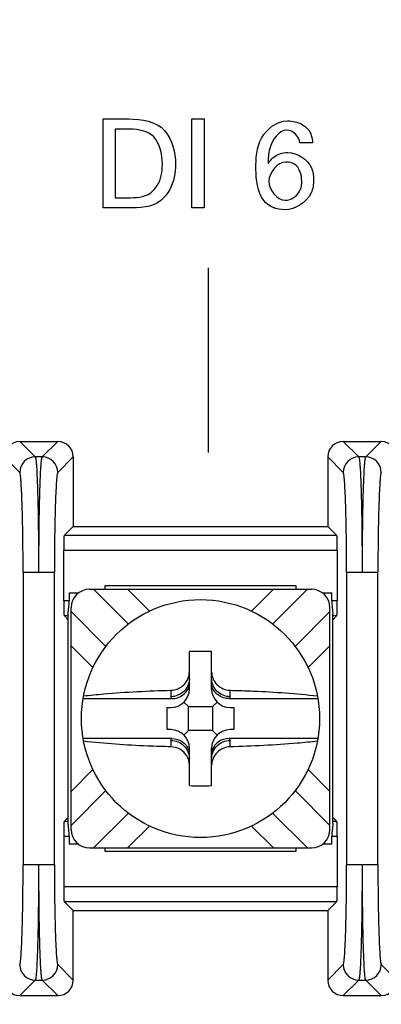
# Model space of a CAD drawing. Header units: inches. Extents: x 0 to 34, y 0 to 22.
# Tile 11 of 55: x 15.622 to 15.866, y 14.859 to 15.525. Entities that reach past the tile are written whole.
import ezdxf

# ---------------------------------------------------------------- set-up
doc = ezdxf.new("R2010")
doc.units = ezdxf.units.IN
doc.header["$LTSCALE"] = 1.87
doc.header["$MEASUREMENT"] = 0
doc.layers.get('0').update_dxf_attribs({"linetype": 'CONTINUOUS'})
doc.layers.add('DIMENSIONS', color=7, linetype='CONTINUOUS')
doc.styles.get("Standard").update_dxf_attribs({"font": 'txt', "width": 0.8})
doc.dimstyles.new('DIMSTYLE_1', dxfattribs={"dimtxt": 0.125, "dimasz": 0.18, "dimexe": 0.125, "dimexo": 0.0625, "dimgap": 0.09, "dimtad": 0, "dimtih": 1, "dimtoh": 1, "dimlfac": 2, "dimzin": 4, "dimdsep": 46, "dimtxsty": 'STANDARD', "dimblk": '_FILLED', "dimblk1": '_FILLED', "dimblk2": '_FILLED', "dimcen": 0.09, "dimadec": 0, "dimazin": 0, "dimtfac": 1, "dimtofl": 0, "dimtmove": 0, "dimatfit": 3, "dimldrblk": '_FILLED', "dimfxl": 1, "dimtolj": 1, "dimtzin": 4, "dimarcsym": 0})

# ---------------------------------------------------------------- blocks, each defined once
blk = doc.blocks.new('*D0')
at = {"layer": 'DIMENSIONS', "color": 2, "linetype": 'CONTINUOUS'}
blk.add_line((14.15042, 15.05213), (12.19139, 15.05213), dxfattribs=at)
at = {"layer": 'DIMENSIONS', "color": 2, "linetype": 'CONTINUOUS', "insert": (12.12889, 15.11463), "char_height": 0.125, "width": 1.725, "attachment_point": 3, "line_spacing_factor": 0.9}
blk.add_mtext('3X 120.00{\\Ftxt.shx;\\W1.000000;\\H0.125000; }[4.724]', dxfattribs=at)
blk = doc.blocks.new('_FILLED')
at = {"color": 0, "linetype": 'BYBLOCK'}
blk.add_solid([(0, 0), (-1, 0.1736), (-1, -0.1736)], dxfattribs=at)
blk = doc.blocks.new('*D9')
at = {"layer": 'DIMENSIONS', "color": 2, "linetype": 'CONTINUOUS'}
blk.add_line((15.41604, 14.92713), (15.41604, 16.91089), dxfattribs=at)
at = {"layer": 'DIMENSIONS', "color": 2, "linetype": 'CONTINUOUS', "insert": (15.35354, 16.97339), "char_height": 0.125, "width": 1.425, "attachment_point": 1, "rotation": 90, "line_spacing_factor": 0.9}
blk.add_mtext('176.94{\\Ftxt.shx;\\W1.000000;\\H0.125000; }[6.966]', dxfattribs=at)

msp = doc.modelspace()

# ---------------------------------------------------------------- linework, layer by layer
at = {"color": 40, "linetype": 'CONTINUOUS'}
for p, q in [((15.67824, 15.39776), (15.67824, 15.45789)), ((15.67824, 15.45789), (15.69565, 15.45789)), ((15.73841, 15.39775), (15.73841, 15.45788)), ((15.73841, 15.45788), (15.74674, 15.45788)), ((15.74674, 15.45788), (15.74674, 15.39775)), ((15.68657, 15.45097), (15.68657, 15.40458)), ((15.69657, 15.45097), (15.68657, 15.45097)), ((15.81988, 15.44173), (15.81131, 15.44173)), ((15.68657, 15.40458), (15.69474, 15.40458)), ((15.69515, 15.39776), (15.67824, 15.39776)), ((15.74674, 15.39775), (15.73841, 15.39775)), ((15.74963, 15.23207), (15.74963, 15.35707))]:
    msp.add_line(p, q, dxfattribs=at)
at = {"color": 7, "linetype": 'CONTINUOUS'}
for p, q in [((15.62194, 15.23963), (15.63241, 15.22916)), ((15.62194, 15.23963), (15.64764, 15.23963)), ((15.63717, 15.22916), (15.64764, 15.23963)), ((15.84069, 15.23963), (15.85116, 15.22916)), ((15.84069, 15.23963), (15.86639, 15.23963)), ((15.85592, 15.22916), (15.86639, 15.23963)), ((15.62192, 15.21868), (15.61146, 15.22914)), ((15.63717, 15.22916), (15.63241, 15.22916)), ((15.65813, 15.22914), (15.64766, 15.21868)), ((15.65813, 15.22914), (15.65813, 15.18213)), ((15.83021, 15.22914), (15.83021, 15.18213)), ((15.84067, 15.21868), (15.83021, 15.22914)), ((15.85592, 15.22916), (15.85116, 15.22916)), ((15.652, 15.176), (15.65813, 15.18213)), ((15.65813, 15.18213), (15.83021, 15.18213)), ((15.83021, 15.18213), (15.83633, 15.176)), ((15.83633, 15.176), (15.652, 15.176)), ((15.65167, 15.13178), (15.65167, 15.16601)), ((15.65167, 15.16601), (15.83667, 15.16601)), ((15.83667, 15.16601), (15.83667, 15.13178)), ((15.6242, 15.15122), (15.6242, 14.95304)), ((15.6242, 15.15121), (15.64517, 15.15121)), ((15.64538, 14.95303), (15.64538, 15.15122)), ((15.84295, 15.15122), (15.84295, 14.95304)), ((15.84295, 15.15121), (15.86392, 15.15121)), ((15.86413, 14.95303), (15.86413, 15.15122)), ((15.66916, 15.13964), (15.81917, 15.13964)), ((15.67183, 15.13964), (15.69538, 15.11608)), ((15.67976, 15.13964), (15.67976, 15.14213)), ((15.67976, 15.14213), (15.80857, 15.14213)), ((15.69489, 15.13964), (15.70966, 15.12486)), ((15.77867, 15.12486), (15.79344, 15.13964)), ((15.8165, 15.13964), (15.79295, 15.11608)), ((15.80857, 15.14213), (15.80857, 15.13964)), ((15.65536, 15.13713), (15.65536, 15.13178)), ((15.65536, 15.13713), (15.66166, 15.13713)), ((15.82667, 15.13713), (15.83297, 15.13713)), ((15.83297, 15.13178), (15.83297, 15.13713)), ((15.65536, 15.13178), (15.65167, 15.13178)), ((15.65476, 15.12312), (15.65502, 15.12627)), ((15.65502, 15.12627), (15.6553, 15.12948)), ((15.65666, 14.97712), (15.65666, 15.12714)), ((15.83167, 14.97712), (15.83167, 15.12714)), ((15.83667, 15.13178), (15.83297, 15.13178)), ((15.65452, 15.11927), (15.652, 15.12179)), ((15.652, 15.12179), (15.65491, 15.12179)), ((15.65476, 14.98113), (15.65476, 15.12312)), ((15.65666, 15.12447), (15.68022, 15.10091)), ((15.83167, 15.12447), (15.80812, 15.10091)), ((15.83342, 15.12179), (15.83633, 15.12179)), ((15.83349, 15.12451), (15.83355, 15.12376)), ((15.83355, 15.12376), (15.83357, 15.12312)), ((15.83357, 14.9812), (15.83357, 15.12306)), ((15.83633, 15.12179), (15.83381, 15.11927)), ((15.67143, 15.08663), (15.65666, 15.10141)), ((15.83167, 15.10141), (15.8169, 15.08663)), ((15.73667, 15.07213), (15.73667, 15.09749)), ((15.75167, 15.07213), (15.75167, 15.09749)), ((15.66481, 15.06562), (15.72478, 15.06562)), ((15.72417, 15.07125), (15.72417, 15.06691)), ((15.76355, 15.06562), (15.82353, 15.06562)), ((15.76417, 15.06691), (15.76417, 15.07125)), ((15.7217, 15.04463), (15.7217, 15.05963)), ((15.7217, 15.05963), (15.72417, 15.05963)), ((15.73602, 15.06028), (15.733, 15.06329)), ((15.73602, 15.04398), (15.73602, 15.06028)), ((15.73602, 15.06028), (15.75232, 15.06028)), ((15.75232, 15.06028), (15.75533, 15.06329)), ((15.75232, 15.06028), (15.75232, 15.04398)), ((15.76417, 15.05963), (15.76663, 15.05963)), ((15.76663, 15.05963), (15.76663, 15.04463)), ((15.72417, 15.04463), (15.7217, 15.04463)), ((15.73602, 15.04398), (15.733, 15.04097)), ((15.75232, 15.04398), (15.73602, 15.04398)), ((15.75232, 15.04398), (15.75533, 15.04097)), ((15.76663, 15.04463), (15.76417, 15.04463)), ((15.72478, 15.03863), (15.66481, 15.03863)), ((15.72417, 15.03734), (15.72417, 15.03301)), ((15.82353, 15.03863), (15.76355, 15.03863)), ((15.76417, 15.03301), (15.76417, 15.03734)), ((15.73667, 15.00677), (15.73667, 15.03213)), ((15.75167, 15.00677), (15.75167, 15.03213)), ((15.65666, 15.00285), (15.67143, 15.01763)), ((15.8169, 15.01763), (15.83167, 15.00285)), ((15.68022, 15.00335), (15.65666, 14.97979)), ((15.80812, 15.00335), (15.83167, 14.97979)), ((15.69538, 14.98817), (15.67183, 14.96462)), ((15.79295, 14.98817), (15.8165, 14.96462)), ((15.65452, 14.98498), (15.652, 14.98246)), ((15.65491, 14.98246), (15.652, 14.98246)), ((15.65478, 14.98049), (15.65476, 14.98113)), ((15.65484, 14.97975), (15.65478, 14.98049)), ((15.70966, 14.9794), (15.69489, 14.96462)), ((15.79344, 14.96462), (15.77867, 14.9794)), ((15.83357, 14.98113), (15.83331, 14.97798)), ((15.83633, 14.98246), (15.83342, 14.98246)), ((15.83381, 14.98498), (15.83633, 14.98246)), ((15.65167, 14.97247), (15.65167, 14.93824)), ((15.65167, 14.97247), (15.65536, 14.97247)), ((15.65536, 14.97247), (15.65536, 14.96713)), ((15.83297, 14.96713), (15.83297, 14.97247)), ((15.83297, 14.97247), (15.83667, 14.97247)), ((15.83331, 14.97798), (15.83304, 14.97478)), ((15.83667, 14.97247), (15.83667, 14.93824)), ((15.66166, 14.96713), (15.65536, 14.96713)), ((15.83297, 14.96713), (15.82667, 14.96713)), ((15.66916, 14.96462), (15.81917, 14.96462)), ((15.67976, 14.96213), (15.67976, 14.96462)), ((15.80857, 14.96213), (15.67976, 14.96213)), ((15.80857, 14.96462), (15.80857, 14.96213)), ((15.64517, 14.95305), (15.6242, 14.95305)), ((15.86392, 14.95305), (15.84295, 14.95305)), ((15.83667, 14.93824), (15.65167, 14.93824)), ((15.652, 14.92825), (15.65813, 14.92213)), ((15.652, 14.92825), (15.83633, 14.92825)), ((15.83633, 14.92825), (15.83021, 14.92213)), ((15.65813, 14.87511), (15.65813, 14.92213)), ((15.65813, 14.92213), (15.83021, 14.92213)), ((15.83021, 14.92213), (15.83021, 14.87511)), ((15.64766, 14.88558), (15.65813, 14.87511)), ((15.83021, 14.87511), (15.84067, 14.88558)), ((15.86641, 14.88558), (15.87688, 14.87511)), ((15.63241, 14.87509), (15.62194, 14.86463)), ((15.63241, 14.87509), (15.63717, 14.87509)), ((15.64764, 14.86463), (15.63717, 14.87509)), ((15.85116, 14.87509), (15.84069, 14.86463)), ((15.85116, 14.87509), (15.85592, 14.87509)), ((15.86639, 14.86463), (15.85592, 14.87509)), ((15.62194, 14.86463), (15.64764, 14.86463)), ((15.84069, 14.86463), (15.86639, 14.86463))]:
    msp.add_line(p, q, dxfattribs=at)
msp.add_circle((15.74417, 15.05213), 0.0805, dxfattribs=at)
for centre, radius, start, end in [((15.63242, 15.21866), 0.0105, 90.08419, 179.91581), ((15.63716, 15.21866), 0.0105, 0.08419, 89.91582), ((15.85117, 15.21866), 0.0105, 90.08419, 179.91581), ((15.85591, 15.21866), 0.0105, 0.08419, 89.91582), ((15.66916, 15.12714), 0.0125, 90, 180), ((15.81917, 15.12714), 0.0125, 0, 90), ((15.61021, 15.13193), 0.04515, 356.88225, 358.33761), ((15.61512, 15.1318), 0.04024, 358.32993, 359.98105), ((15.74417, 14.88479), 0.21282, 87.98044, 92.01956), ((15.72417, 15.07213), 0.0125, 270, 360), ((15.76417, 15.07213), 0.0125, 180, 270), ((15.72417, 15.03213), 0.0125, 0, 90), ((15.76417, 15.03213), 0.0125, 90, 180), ((15.74417, 15.21946), 0.21282, 267.98044, 272.01956), ((15.66916, 14.97712), 0.0125, 180, 270), ((15.81917, 14.97712), 0.0125, 270, 360), ((15.87321, 14.97246), 0.04024, 178.32989, 179.98104), ((15.87812, 14.97232), 0.04515, 176.8822, 178.33757), ((15.63242, 14.88559), 0.0105, 180.08419, 269.91582), ((15.63716, 14.88559), 0.0105, 270.08419, 359.91581), ((15.85117, 14.88559), 0.0105, 180.08419, 269.91582), ((15.85591, 14.88559), 0.0105, 270.08419, 359.91581)]:
    msp.add_arc(centre, radius, start, end, dxfattribs=at)
for centre, major_axis, ratio, start_param, end_param in [((15.62195, 15.22913), (0.00743, -0.00743), 0.998783, 2.356803, 3.926382), ((15.64763, 15.22913), (0.00743, 0.00743), 0.998783, -0.784789, 0.784789), ((15.8407, 15.22913), (0.00743, -0.00743), 0.998783, 2.356803, 3.926382), ((15.86638, 15.22913), (0.00743, 0.00743), 0.998783, -0.784789, 0.784789), ((15.65201, 15.16601), (0, 0.01), 0.034921, 0.034907, 1.570796), ((15.83632, 15.16601), (0, 0.01), 0.034921, -1.570796, -0.034907), ((15.65201, 15.13178), (0, 0.01), 0.034921, -4.712389, -3.176499), ((15.83632, 15.13178), (0, 0.01), 0.034921, -3.106686, -1.570796), ((15.65201, 14.97247), (0, 0.01), 0.034921, 0.034907, 1.570796), ((15.83632, 14.97247), (0, 0.01), 0.034921, -1.570796, -0.034907), ((15.65201, 14.93824), (0, 0.01), 0.034921, -4.712389, -3.176499), ((15.83632, 14.93824), (0, 0.01), 0.034921, -3.106686, -1.570796), ((15.62195, 14.87512), (0.00743, 0.00743), 0.998783, 2.356803, 3.926382), ((15.64763, 14.87512), (-0.00743, 0.00743), 0.998783, 2.356803, 3.926382), ((15.8407, 14.87512), (0.00743, 0.00743), 0.998783, 2.356803, 3.926382), ((15.86638, 14.87512), (-0.00743, 0.00743), 0.998783, 2.356803, 3.926382)]:
    msp.add_ellipse(centre, major_axis=major_axis, ratio=ratio, start_param=start_param, end_param=end_param, dxfattribs=at)
at = {"color": 40, "linetype": 'CONTINUOUS'}
for points in [[(15.69565, 15.45789), (15.70414, 15.45789), (15.71438, 15.45652), (15.71988, 15.45005)], [(15.71256, 15.44573), (15.7088, 15.44989), (15.70218, 15.45097), (15.69657, 15.45097)], [(15.71988, 15.45005), (15.72506, 15.44399), (15.7273, 15.43529), (15.7273, 15.42732)], [(15.81131, 15.44173), (15.81126, 15.44581), (15.80665, 15.45031), (15.80256, 15.45031)], [(15.81681, 15.45106), (15.81894, 15.44857), (15.81977, 15.445), (15.81988, 15.44173)], [(15.8019, 15.42874), (15.79614, 15.42874), (15.79041, 15.42159), (15.79041, 15.41583)], [(15.78691, 15.40275), (15.78253, 15.40858), (15.78166, 15.4167), (15.78166, 15.42399)], [(15.79041, 15.41583), (15.79041, 15.41014), (15.7958, 15.40284), (15.80149, 15.40284)], [(15.69474, 15.40458), (15.7001, 15.40458), (15.70619, 15.4047), (15.71048, 15.40792)], [(15.71731, 15.40267), (15.71149, 15.39783), (15.70271, 15.39776), (15.69515, 15.39776)], [(15.80115, 15.39651), (15.79597, 15.39651), (15.79007, 15.39864), (15.78691, 15.40275)]]:
    msp.add_open_spline(points, degree=3, dxfattribs=at)
for points, knots in [([(15.78166, 15.42399), (15.78166, 15.4311), (15.78201, 15.44593), (15.79599, 15.45656), (15.80298, 15.45656)], [0, 0, 0, 0, 0.504315, 1, 1, 1, 1]), ([(15.80298, 15.45656), (15.80469, 15.45656), (15.80974, 15.45609), (15.81454, 15.45352), (15.81681, 15.45106)], [0, 0, 0, 0, 0.336787, 1, 1, 1, 1]), ([(15.71839, 15.42699), (15.71839, 15.42799), (15.71813, 15.43452), (15.71631, 15.44159), (15.71256, 15.44573)], [0, 0, 0, 0, 0.151906, 1, 1, 1, 1]), ([(15.80256, 15.45031), (15.79688, 15.45031), (15.79005, 15.43975), (15.78999, 15.43116), (15.78983, 15.42782)], [0, 0, 0, 0, 0.629427, 1, 1, 1, 1]), ([(15.78983, 15.42782), (15.79178, 15.43067), (15.79604, 15.43462), (15.80142, 15.43515), (15.80324, 15.43515)], [0, 0, 0, 0, 0.65581, 1, 1, 1, 1]), ([(15.80324, 15.43515), (15.80961, 15.43515), (15.81967, 15.42871), (15.82064, 15.41939), (15.82064, 15.41666)], [0, 0, 0, 0, 0.700356, 1, 1, 1, 1]), ([(15.71048, 15.40792), (15.71225, 15.40924), (15.71712, 15.41464), (15.71839, 15.42213), (15.71839, 15.42699)], [0, 0, 0, 0, 0.313005, 1, 1, 1, 1]), ([(15.7273, 15.42732), (15.7273, 15.42436), (15.72649, 15.41539), (15.72206, 15.40647), (15.71731, 15.40267)], [0, 0, 0, 0, 0.32694, 1, 1, 1, 1]), ([(15.81264, 15.41591), (15.81264, 15.42006), (15.81039, 15.42751), (15.80386, 15.42874), (15.8019, 15.42874)], [0, 0, 0, 0, 0.678716, 1, 1, 1, 1]), ([(15.82064, 15.41666), (15.82064, 15.41367), (15.81933, 15.40339), (15.8082, 15.39651), (15.80115, 15.39651)], [0, 0, 0, 0, 0.297718, 1, 1, 1, 1]), ([(15.80149, 15.40284), (15.8056, 15.40284), (15.81208, 15.40761), (15.81264, 15.41388), (15.81264, 15.41591)], [0, 0, 0, 0, 0.669552, 1, 1, 1, 1])]:
    msp.add_open_spline(points, degree=3, knots=knots, dxfattribs=at)
at = {"color": 7, "linetype": 'CONTINUOUS'}
for points, knots in [([(15.63241, 15.22916), (15.63255, 15.22899), (15.63268, 15.22829), (15.63291, 15.22699), (15.6331, 15.22495), (15.63341, 15.22092), (15.63373, 15.21432), (15.63406, 15.20473), (15.63433, 15.19317), (15.63453, 15.18008), (15.63465, 15.16592), (15.63468, 15.15617), (15.63468, 15.15121)], [0, 0, 0, 0, 0.008455, 0.025755, 0.051939, 0.086811, 0.181298, 0.305811, 0.455665, 0.625464, 0.809247, 1, 1, 1, 1]), ([(15.6349, 15.15121), (15.6349, 15.15617), (15.63493, 15.16592), (15.63505, 15.18009), (15.63525, 15.19319), (15.63552, 15.20475), (15.63585, 15.21433), (15.63617, 15.22092), (15.63648, 15.22495), (15.63667, 15.22699), (15.6369, 15.22829), (15.63703, 15.22899), (15.63717, 15.22916)], [0, 0, 0, 0, 0.190842, 0.374546, 0.544562, 0.694524, 0.818823, 0.91321, 0.948058, 0.974253, 0.991558, 1, 1, 1, 1]), ([(15.85116, 15.22916), (15.8513, 15.22899), (15.85143, 15.22829), (15.85166, 15.22699), (15.85185, 15.22495), (15.85216, 15.22092), (15.85248, 15.21432), (15.85281, 15.20473), (15.85308, 15.19317), (15.85328, 15.18008), (15.8534, 15.16592), (15.85343, 15.15617), (15.85343, 15.15121)], [0, 0, 0, 0, 0.008455, 0.025755, 0.051939, 0.086811, 0.181298, 0.305811, 0.455665, 0.625464, 0.809247, 1, 1, 1, 1]), ([(15.85365, 15.15121), (15.85365, 15.15617), (15.85368, 15.16592), (15.8538, 15.18009), (15.854, 15.19319), (15.85427, 15.20475), (15.8546, 15.21433), (15.85492, 15.22092), (15.85523, 15.22495), (15.85542, 15.22699), (15.85565, 15.22829), (15.85578, 15.22899), (15.85592, 15.22916)], [0, 0, 0, 0, 0.190842, 0.374546, 0.544562, 0.694524, 0.818823, 0.91321, 0.948058, 0.974253, 0.991558, 1, 1, 1, 1]), ([(15.6242, 15.15122), (15.6242, 15.15965), (15.62412, 15.17191), (15.62384, 15.18754), (15.62357, 15.19754), (15.62324, 15.20583), (15.62292, 15.21155), (15.62261, 15.21503), (15.62242, 15.21681), (15.6222, 15.21793), (15.62206, 15.21854), (15.62192, 15.21868)], [0, 0, 0, 0, 0.374422, 0.544168, 0.693976, 0.81846, 0.91294, 0.947824, 0.974037, 0.991397, 1, 1, 1, 1]), ([(15.64766, 15.21868), (15.64752, 15.21854), (15.64738, 15.21793), (15.64716, 15.21681), (15.64697, 15.21503), (15.64666, 15.21155), (15.64634, 15.20585), (15.64601, 15.19755), (15.64574, 15.18755), (15.64546, 15.17191), (15.64538, 15.15965), (15.64538, 15.15122)], [0, 0, 0, 0, 0.008589, 0.025952, 0.052175, 0.087034, 0.181415, 0.305684, 0.455602, 0.625566, 1, 1, 1, 1]), ([(15.84295, 15.15122), (15.84295, 15.15965), (15.84287, 15.17191), (15.84259, 15.18754), (15.84232, 15.19754), (15.84199, 15.20583), (15.84167, 15.21155), (15.84136, 15.21503), (15.84117, 15.21681), (15.84095, 15.21793), (15.84081, 15.21854), (15.84067, 15.21868)], [0, 0, 0, 0, 0.374422, 0.544168, 0.693976, 0.81846, 0.91294, 0.947824, 0.974037, 0.991397, 1, 1, 1, 1]), ([(15.86641, 15.21868), (15.86627, 15.21854), (15.86613, 15.21793), (15.86591, 15.21681), (15.86572, 15.21503), (15.86541, 15.21155), (15.86509, 15.20585), (15.86476, 15.19755), (15.86449, 15.18755), (15.86421, 15.17191), (15.86413, 15.15965), (15.86413, 15.15122)], [0, 0, 0, 0, 0.008589, 0.025952, 0.052175, 0.087034, 0.181415, 0.305684, 0.455602, 0.625566, 1, 1, 1, 1]), ([(15.83297, 15.13178), (15.83297, 15.13111), (15.83303, 15.12867), (15.83333, 15.12626), (15.83349, 15.12451)], [0, 0, 0, 0, 0.27749, 1, 1, 1, 1]), ([(15.72417, 15.07125), (15.72736, 15.07132), (15.7339, 15.07401), (15.73667, 15.08057), (15.73667, 15.08373)], [0, 0, 0, 0, 0.503153, 1, 1, 1, 1]), ([(15.73667, 15.07926), (15.73667, 15.0761), (15.73396, 15.06951), (15.72735, 15.06691), (15.72417, 15.06691)], [0, 0, 0, 0, 0.497823, 1, 1, 1, 1]), ([(15.75167, 15.08373), (15.75167, 15.08057), (15.75443, 15.07401), (15.76097, 15.07132), (15.76417, 15.07125)], [0, 0, 0, 0, 0.496847, 1, 1, 1, 1]), ([(15.76417, 15.06691), (15.76098, 15.06691), (15.75437, 15.06951), (15.75167, 15.0761), (15.75167, 15.07926)], [0, 0, 0, 0, 0.502177, 1, 1, 1, 1]), ([(15.72478, 15.06562), (15.7274, 15.06563), (15.7328, 15.06735), (15.73596, 15.07207), (15.73667, 15.07459)], [0, 0, 0, 0, 0.500117, 1, 1, 1, 1]), ([(15.76355, 15.06562), (15.76093, 15.06562), (15.75553, 15.06735), (15.75237, 15.07207), (15.75167, 15.07459)], [0, 0, 0, 0, 0.500116, 1, 1, 1, 1]), ([(15.66514, 15.06747), (15.66965, 15.06798), (15.68928, 15.06992), (15.70899, 15.07089), (15.72417, 15.07125)], [0, 0, 0, 0, 0.230293, 1, 1, 1, 1]), ([(15.72478, 15.06562), (15.72468, 15.06572), (15.72437, 15.06609), (15.72417, 15.06657), (15.72417, 15.06691)], [0, 0, 0, 0, 0.290754, 1, 1, 1, 1]), ([(15.76417, 15.06691), (15.76416, 15.06657), (15.76397, 15.06609), (15.76365, 15.06572), (15.76355, 15.06562)], [0, 0, 0, 0, 0.708851, 1, 1, 1, 1]), ([(15.76417, 15.07125), (15.76941, 15.07113), (15.78912, 15.07047), (15.80881, 15.0691), (15.82319, 15.06747)], [0, 0, 0, 0, 0.266251, 1, 1, 1, 1]), ([(15.72417, 15.03301), (15.71892, 15.03313), (15.69921, 15.03378), (15.67952, 15.03515), (15.66514, 15.03679)], [0, 0, 0, 0, 0.266251, 1, 1, 1, 1]), ([(15.72417, 15.03734), (15.72417, 15.03769), (15.72437, 15.03817), (15.72468, 15.03853), (15.72478, 15.03863)], [0, 0, 0, 0, 0.709246, 1, 1, 1, 1]), ([(15.72417, 15.03734), (15.72735, 15.03734), (15.73396, 15.03475), (15.73667, 15.02815), (15.73667, 15.025)], [0, 0, 0, 0, 0.502177, 1, 1, 1, 1]), ([(15.73482, 15.02695), (15.7337, 15.02874), (15.73052, 15.03179), (15.72627, 15.03296), (15.72417, 15.03301)], [0, 0, 0, 0, 0.500378, 1, 1, 1, 1]), ([(15.72478, 15.03863), (15.7274, 15.03863), (15.7328, 15.0369), (15.73596, 15.03218), (15.73667, 15.02966)], [0, 0, 0, 0, 0.500118, 1, 1, 1, 1]), ([(15.76355, 15.03863), (15.76093, 15.03863), (15.75553, 15.0369), (15.75237, 15.03218), (15.75167, 15.02966)], [0, 0, 0, 0, 0.500115, 1, 1, 1, 1]), ([(15.75167, 15.025), (15.75167, 15.02815), (15.75437, 15.03475), (15.76098, 15.03734), (15.76417, 15.03734)], [0, 0, 0, 0, 0.497823, 1, 1, 1, 1]), ([(15.76417, 15.03301), (15.76097, 15.03293), (15.75443, 15.03025), (15.75167, 15.02368), (15.75167, 15.02052)], [0, 0, 0, 0, 0.503157, 1, 1, 1, 1]), ([(15.76355, 15.03863), (15.76365, 15.03853), (15.76397, 15.03817), (15.76416, 15.03769), (15.76417, 15.03734)], [0, 0, 0, 0, 0.291149, 1, 1, 1, 1]), ([(15.82319, 15.03679), (15.81868, 15.03627), (15.79905, 15.03434), (15.77934, 15.03336), (15.76417, 15.03301)], [0, 0, 0, 0, 0.230293, 1, 1, 1, 1]), ([(15.65536, 14.97247), (15.65536, 14.97315), (15.6553, 14.97558), (15.655, 14.978), (15.65484, 14.97975)], [0, 0, 0, 0, 0.27749, 1, 1, 1, 1]), ([(15.62192, 14.88558), (15.62206, 14.88571), (15.6222, 14.88632), (15.62242, 14.88745), (15.62261, 14.88922), (15.62292, 14.8927), (15.62324, 14.89841), (15.62357, 14.9067), (15.62384, 14.9167), (15.62412, 14.93234), (15.6242, 14.9446), (15.6242, 14.95304)], [0, 0, 0, 0, 0.008589, 0.025952, 0.052175, 0.087034, 0.181415, 0.305684, 0.455602, 0.625566, 1, 1, 1, 1]), ([(15.63468, 14.95305), (15.63468, 14.94808), (15.63465, 14.93834), (15.63453, 14.92417), (15.63433, 14.91107), (15.63406, 14.89951), (15.63373, 14.88993), (15.63341, 14.88333), (15.6331, 14.87931), (15.63291, 14.87726), (15.63268, 14.87596), (15.63255, 14.87526), (15.63241, 14.87509)], [0, 0, 0, 0, 0.190842, 0.374546, 0.544562, 0.694524, 0.818823, 0.91321, 0.948058, 0.974253, 0.991558, 1, 1, 1, 1]), ([(15.63717, 14.87509), (15.63703, 14.87526), (15.6369, 14.87596), (15.63667, 14.87726), (15.63648, 14.87931), (15.63617, 14.88333), (15.63585, 14.88994), (15.63552, 14.89953), (15.63525, 14.91108), (15.63505, 14.92418), (15.63493, 14.93834), (15.6349, 14.94808), (15.6349, 14.95305)], [0, 0, 0, 0, 0.008455, 0.025755, 0.051939, 0.086811, 0.181298, 0.305811, 0.455665, 0.625464, 0.809247, 1, 1, 1, 1]), ([(15.64538, 14.95303), (15.64538, 14.9446), (15.64546, 14.93234), (15.64574, 14.91672), (15.64601, 14.90672), (15.64634, 14.89842), (15.64666, 14.8927), (15.64697, 14.88922), (15.64716, 14.88745), (15.64738, 14.88633), (15.64752, 14.88571), (15.64766, 14.88558)], [0, 0, 0, 0, 0.374422, 0.544168, 0.693976, 0.81846, 0.91294, 0.947824, 0.974037, 0.991397, 1, 1, 1, 1]), ([(15.84067, 14.88558), (15.84081, 14.88571), (15.84095, 14.88632), (15.84117, 14.88745), (15.84136, 14.88922), (15.84167, 14.8927), (15.84199, 14.89841), (15.84232, 14.9067), (15.84259, 14.9167), (15.84287, 14.93234), (15.84295, 14.9446), (15.84295, 14.95304)], [0, 0, 0, 0, 0.008589, 0.025952, 0.052175, 0.087034, 0.181415, 0.305684, 0.455602, 0.625566, 1, 1, 1, 1]), ([(15.85343, 14.95305), (15.85343, 14.94808), (15.8534, 14.93834), (15.85328, 14.92417), (15.85308, 14.91107), (15.85281, 14.89951), (15.85248, 14.88993), (15.85216, 14.88333), (15.85185, 14.87931), (15.85166, 14.87726), (15.85143, 14.87596), (15.8513, 14.87526), (15.85116, 14.87509)], [0, 0, 0, 0, 0.190842, 0.374546, 0.544562, 0.694524, 0.818823, 0.91321, 0.948058, 0.974253, 0.991558, 1, 1, 1, 1]), ([(15.85592, 14.87509), (15.85578, 14.87526), (15.85565, 14.87596), (15.85542, 14.87726), (15.85523, 14.87931), (15.85492, 14.88333), (15.8546, 14.88994), (15.85427, 14.89953), (15.854, 14.91108), (15.8538, 14.92418), (15.85368, 14.93834), (15.85365, 14.94808), (15.85365, 14.95305)], [0, 0, 0, 0, 0.008455, 0.025755, 0.051939, 0.086811, 0.181298, 0.305811, 0.455665, 0.625464, 0.809247, 1, 1, 1, 1]), ([(15.86413, 14.95303), (15.86413, 14.9446), (15.86421, 14.93234), (15.86449, 14.91672), (15.86476, 14.90672), (15.86509, 14.89842), (15.86541, 14.8927), (15.86572, 14.88922), (15.86591, 14.88745), (15.86613, 14.88633), (15.86627, 14.88571), (15.86641, 14.88558)], [0, 0, 0, 0, 0.374422, 0.544168, 0.693976, 0.81846, 0.91294, 0.947824, 0.974037, 0.991397, 1, 1, 1, 1])]:
    msp.add_open_spline(points, degree=3, knots=knots, dxfattribs=at)
msp.add_open_spline([(15.73667, 15.02052), (15.73667, 15.02275), (15.73599, 15.02506), (15.73482, 15.02695)], degree=3, dxfattribs=at)

# ---------------------------------------------------------------- dimensions: what is measured, and where the dimension line sits
at = {"layer": 'DIMENSIONS', "color": 2, "linetype": 'CONTINUOUS'}
dim = msp.add_ordinate_dim(feature_location=(15.41604, 14.92713), offset=(0, 1.98376), dtype=1, origin=(18.89919, 14.86463), dimstyle='DIMSTYLE_1', override={"dimtad": 1, "dimtih": 0, "dimtoh": 0}, dxfattribs=at)
dim.commit()
dim.dimension.update_dxf_attribs({"geometry": '*D9', "text_midpoint": (15.41604, 17.68589)})
dim = msp.add_ordinate_dim(feature_location=(14.15042, 15.05213), offset=(-1.95902, 0), dtype=0, origin=(18.67773, 12.68992), text='3X <>', dimstyle='DIMSTYLE_1', override={"dimtad": 1, "dimtih": 0, "dimtoh": 0}, dxfattribs=at)
dim.commit()
dim.dimension.update_dxf_attribs({"geometry": '*D0', "text_midpoint": (11.26639, 15.05213)})

doc.saveas('drawing.dxf')
